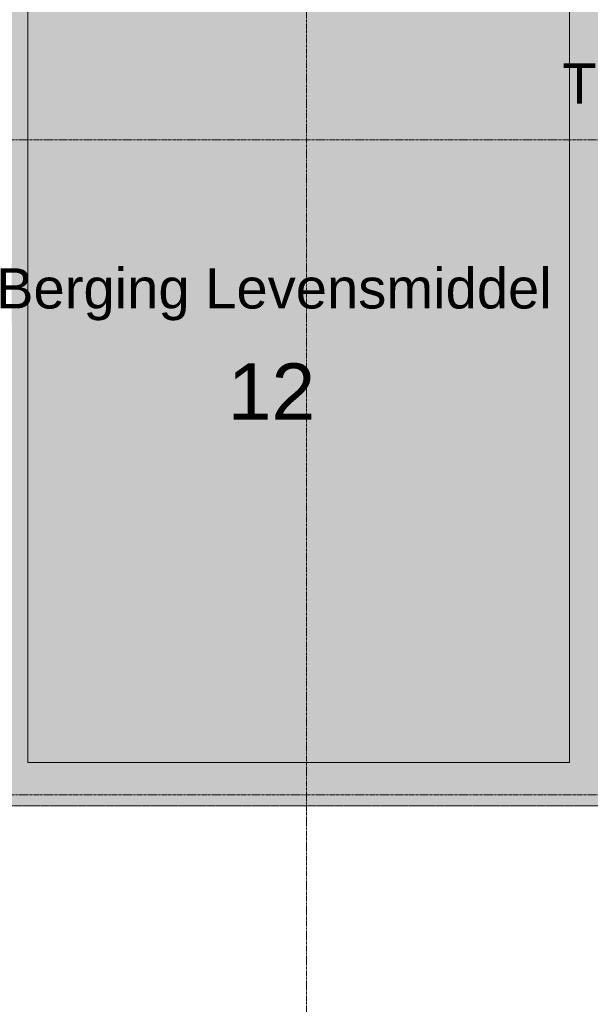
# Model space of a CAD drawing. Header units: millimetres. Extents: x 12177 to 91867, y 4659 to 113498.
# Tile 11 of 70: x 44634 to 48182, y 42758 to 48883. Entities that reach past the tile are written whole.
import ezdxf

# ---------------------------------------------------------------- set-up
doc = ezdxf.new("R2010")
doc.units = ezdxf.units.MM
doc.linetypes.add('ARC Dash', pattern=[4, 2, -2])
doc.linetypes.add('ARC Grid Line', pattern=[22.225, 12.7, -3.175, 3.175, -3.175])
for name, color, linetype, lineweight in [('A--A2__Ruwbouw', 8, 'Continuous', 9), ('A--AR9__AlgVoorz', 1, 'Continuous', 9), ('A--L$07A__Stramien', 1, 'Continuous', 13), ('A--L22__Binnenwanden', 2, 'Continuous', 9), ('A--LD30__DetailPenMiddel', 3, 'Continuous', 9), ('A--LR9__AlgVoorz', 7, 'Continuous', 9), ('A--TR9__AlgVoorz', 1, 'Continuous', 13)]:
    doc.layers.add(name, color=color, linetype=linetype, lineweight=lineweight)
doc.styles.add('Arial', font='arial.ttf', dxfattribs={"height": 350})
doc.styles.add('Arial_1', font='arial.ttf', dxfattribs={"height": 250})

msp = doc.modelspace()

# ---------------------------------------------------------------- hatches: boundary and pattern name
at = {"layer": 'A--A2__Ruwbouw'}
for points in [[(44684.3, 44261.4), (44684.3, 53171.4), (44584.3, 53171.4), (44584.3, 44261.4), (44634.3, 44261.4)], [(48053.3, 44261.4), (48263.3, 44261.4), (48263.3, 50833.4), (48053.3, 50833.4), (48053.3, 44501.3)]]:
    msp.add_hatch(color=9, dxfattribs=at).paths.add_polyline_path(points)
h = msp.add_hatch(color=9, dxfattribs=at)
h.paths.add_polyline_path([(35664.3, 43991.4), (49125.3, 43991.4), (49125.3, 44261.4), (35664.3, 44261.4), (35664.3, 44156.4)])
h.paths.add_polyline_path([(50425.3, 43991.4), (50425.3, 44261.4), (50025.3, 44261.4), (50025.3, 43991.4)])
h.paths.add_polyline_path([(52363.3, 43991.4), (52573.3, 43991.4), (52573.3, 44261.4), (51325.3, 44261.4), (51325.3, 43991.4), (51647.5, 43991.4)])
at = {"layer": 'A--AR9__AlgVoorz'}
msp.add_hatch(color=7, dxfattribs=at).paths.add_polyline_path([(44684.3, 44261.4), (48053.3, 44261.4), (48053.3, 50833.4), (46453.3, 50833.4), (46453.3, 53071.4), (44684.3, 53071.4), (44684.3, 45110)])

# ---------------------------------------------------------------- linework, layer by layer
at = {"layer": 'A--L$07A__Stramien', "linetype": 'ARC Grid Line'}
for p, q in [((46417.3, 95686.5), (46417.3, 39742)), ((62423, 48135.4), (17266.9, 48135.4)), ((62423, 44060.4), (17266.9, 44060.4))]:
    msp.add_line(p, q, dxfattribs=at)
at = {"layer": 'A--L22__Binnenwanden', "lineweight": 15}
for p, q in [((44684.3, 44261.4), (44684.3, 53071.4)), ((48053.3, 50833.4), (48053.3, 44261.4)), ((48053.3, 44261.4), (44684.3, 44261.4))]:
    msp.add_line(p, q, dxfattribs=at)
at = {"layer": 'A--LD30__DetailPenMiddel', "linetype": 'ARC Dash'}
msp.add_line((58222.6, 43991.4), (34417.3, 43991.4), dxfattribs=at)
at = {"layer": 'A--LR9__AlgVoorz', "flags": 128}
msp.add_lwpolyline([(46453.3, 53071.4), (44684.3, 53071.4), (44684.3, 48226.4), (44684.3, 44261.4), (48053.3, 44261.4), (48053.3, 50833.4), (46453.3, 50833.4)], close=True, dxfattribs=at)

# ---------------------------------------------------------------- texts
at = {"layer": 'A--TR9__AlgVoorz', "attachment_point": 1}
for s, insert, char_height, width, style in [('Toiletruimte H.', (48008.7, 48611.3), 250, 2741.771, 'Arial_1'), ('Berging Levensmiddel', (44487.1, 47336.7), 250, 4160.758, 'Arial_1'), ('12', (45928, 46745), 350, 673.417, 'Arial')]:
    msp.add_mtext(s, dxfattribs=dict(at, insert=insert, char_height=char_height, width=width, style=style))

doc.saveas('drawing.dxf')
